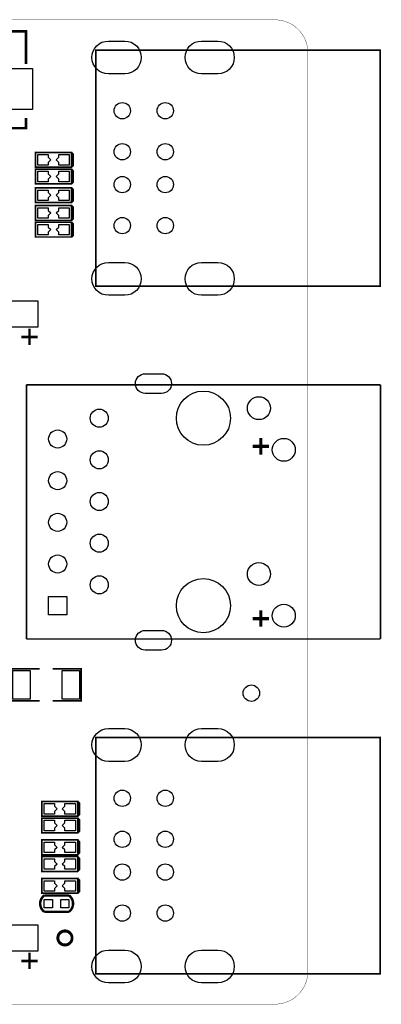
# Model space of a CAD drawing. Extents: x 357 to 4822, y 279 to 2756.
# Tile 8 of 8: x 3954 to 4822, y 393 to 2756. Entities that reach past the tile are written whole.
import ezdxf

# ---------------------------------------------------------------- set-up
doc = ezdxf.new("R2010")
doc.units = 0
doc.header["$MEASUREMENT"] = 0
for name, color, linetype in [('BG_OUTLINE', 254, 'CONTINUOUS'), ('PG_SILKSCREEN_TOP', 30, 'CONTINUOUS'), ('PIN_TOP', 1, 'CONTINUOUS')]:
    doc.layers.add(name, color=color, linetype=linetype)

msp = doc.modelspace()

# ---------------------------------------------------------------- linework, layer by layer
at = {"layer": 'BG_OUTLINE'}
msp.add_lwpolyline([(472.441, 393.701, 0.787, 0.787, 0), (4566.929, 393.701, 0.787, 0.787, 0.414214), (4645.669, 472.441, 0.787, 0.787, 0), (4645.669, 2677.165, 0.787, 0.787, 0.414216), (4566.929, 2755.906, 0.787, 0.787, 0), (472.441, 2755.906, 0.787, 0.787, 0.414215), (393.701, 2677.165, 0.787, 0.787, 0), (393.701, 472.441, 0.787, 0.787, 0.414214), (472.441, 393.701, 0.787, 0.787, 0)], format="xyseb", dxfattribs=at)
at = {"layer": 'PG_SILKSCREEN_TOP'}
for points in [[(3968.902, 2650, 6, 6, 0), (3968.902, 2728.402, 6, 6, 0), (3331.098, 2728.402, 6, 6, 0), (3331.098, 2645, 6, 6, 0)], [(4819.449, 2683.465, 3.937, 3.937, 0), (4819.449, 2116.535, 3.937, 3.937, 0), (4136.378, 2116.535, 3.937, 3.937, 0), (4136.378, 2683.465, 3.937, 3.937, 0), (4819.449, 2683.465, 3.937, 3.937, 0)], [(3900, 2496.098, 6, 6, 0), (3968.902, 2496.098, 6, 6, 0), (3968.902, 2520, 6, 6, 0)], [(4078.307, 2402.283, 3.937, 3.937, 0), (4078.307, 2437.717, 3.937, 3.937, 0), (3991.693, 2437.717, 3.937, 3.937, 0), (3991.693, 2402.283, 3.937, 3.937, 0), (4078.307, 2402.283, 3.937, 3.937, 0), (4082.244, 2406.22, 3.937, 3.937, 0), (4082.244, 2433.78, 3.937, 3.937, 0), (4078.307, 2437.717, 3.937, 3.937, 0)], [(4078.307, 2362.283, 3.937, 3.937, 0), (4078.307, 2397.717, 3.937, 3.937, 0), (3991.693, 2397.717, 3.937, 3.937, 0), (3991.693, 2362.283, 3.937, 3.937, 0), (4078.307, 2362.283, 3.937, 3.937, 0), (4082.244, 2366.22, 3.937, 3.937, 0), (4082.244, 2393.78, 3.937, 3.937, 0), (4078.307, 2397.717, 3.937, 3.937, 0)], [(4078.307, 2317.283, 3.937, 3.937, 0), (4078.307, 2352.717, 3.937, 3.937, 0), (3991.693, 2352.717, 3.937, 3.937, 0), (3991.693, 2317.283, 3.937, 3.937, 0), (4078.307, 2317.283, 3.937, 3.937, 0), (4082.244, 2321.22, 3.937, 3.937, 0), (4082.244, 2348.78, 3.937, 3.937, 0), (4078.307, 2352.717, 3.937, 3.937, 0)], [(4078.307, 2274.783, 3.937, 3.937, 0), (4078.307, 2310.217, 3.937, 3.937, 0), (3991.693, 2310.217, 3.937, 3.937, 0), (3991.693, 2274.783, 3.937, 3.937, 0), (4078.307, 2274.783, 3.937, 3.937, 0), (4082.244, 2278.72, 3.937, 3.937, 0), (4082.244, 2306.28, 3.937, 3.937, 0), (4078.307, 2310.217, 3.937, 3.937, 0)], [(4078.307, 2234.783, 3.937, 3.937, 0), (4078.307, 2270.217, 3.937, 3.937, 0), (3991.693, 2270.217, 3.937, 3.937, 0), (3991.693, 2234.783, 3.937, 3.937, 0), (4078.307, 2234.783, 3.937, 3.937, 0), (4082.244, 2238.72, 3.937, 3.937, 0), (4082.244, 2266.28, 3.937, 3.937, 0), (4078.307, 2270.217, 3.937, 3.937, 0)], [(3977.48, 2014.567, 5.906, 5.906, 0), (3977.48, 1975.197, 5.906, 5.906, 0)], [(3997.165, 1994.882, 5.906, 5.906, 0), (3957.795, 1994.882, 5.906, 5.906, 0)], [(3970, 1880, 3.937, 3.937, 0), (3970, 1270, 3.937, 3.937, 0)], [(4820, 1880, 3.937, 3.937, 0), (3970, 1880, 3.937, 3.937, 0)], [(4820, 1270, 3.937, 3.937, 0), (4820, 1880, 3.937, 3.937, 0)], [(4532.795, 1712.795, 7.874, 7.874, 0), (4532.795, 1752.165, 7.874, 7.874, 0)], [(4513.11, 1732.48, 7.874, 7.874, 0), (4552.48, 1732.48, 7.874, 7.874, 0)], [(4532.795, 1299.409, 7.874, 7.874, 0), (4532.795, 1338.78, 7.874, 7.874, 0)], [(4513.11, 1319.094, 7.874, 7.874, 0), (4552.48, 1319.094, 7.874, 7.874, 0)], [(3970, 1270, 3.937, 3.937, 0), (4820, 1270, 3.937, 3.937, 0)], [(4001.752, 1121.614, 3.937, 3.937, 0), (3933.839, 1121.614, 3.937, 3.937, 0), (3933.839, 1198.386, 3.937, 3.937, 0), (4001.752, 1198.386, 3.937, 3.937, 0)], [(4033.248, 1198.386, 3.937, 3.937, 0), (4101.161, 1198.386, 3.937, 3.937, 0), (4101.161, 1121.614, 3.937, 3.937, 0), (4033.248, 1121.614, 3.937, 3.937, 0)], [(4819.449, 1033.465, 3.937, 3.937, 0), (4819.449, 466.535, 3.937, 3.937, 0), (4136.378, 466.535, 3.937, 3.937, 0), (4136.378, 1033.465, 3.937, 3.937, 0), (4819.449, 1033.465, 3.937, 3.937, 0)], [(4093.307, 844.783, 3.937, 3.937, 0), (4093.307, 880.217, 3.937, 3.937, 0), (4006.693, 880.217, 3.937, 3.937, 0), (4006.693, 844.783, 3.937, 3.937, 0), (4093.307, 844.783, 3.937, 3.937, 0), (4097.244, 848.72, 3.937, 3.937, 0), (4097.244, 876.28, 3.937, 3.937, 0), (4093.307, 880.217, 3.937, 3.937, 0)], [(4093.307, 804.783, 3.937, 3.937, 0), (4093.307, 840.217, 3.937, 3.937, 0), (4006.693, 840.217, 3.937, 3.937, 0), (4006.693, 804.783, 3.937, 3.937, 0), (4093.307, 804.783, 3.937, 3.937, 0), (4097.244, 808.72, 3.937, 3.937, 0), (4097.244, 836.28, 3.937, 3.937, 0), (4093.307, 840.217, 3.937, 3.937, 0)], [(4093.307, 752.283, 3.937, 3.937, 0), (4093.307, 787.717, 3.937, 3.937, 0), (4006.693, 787.717, 3.937, 3.937, 0), (4006.693, 752.283, 3.937, 3.937, 0), (4093.307, 752.283, 3.937, 3.937, 0), (4097.244, 756.22, 3.937, 3.937, 0), (4097.244, 783.78, 3.937, 3.937, 0), (4093.307, 787.717, 3.937, 3.937, 0)], [(4093.307, 712.283, 3.937, 3.937, 0), (4093.307, 747.717, 3.937, 3.937, 0), (4006.693, 747.717, 3.937, 3.937, 0), (4006.693, 712.283, 3.937, 3.937, 0), (4093.307, 712.283, 3.937, 3.937, 0), (4097.244, 716.22, 3.937, 3.937, 0), (4097.244, 743.78, 3.937, 3.937, 0), (4093.307, 747.717, 3.937, 3.937, 0)], [(4093.307, 659.783, 3.937, 3.937, 0), (4093.307, 695.217, 3.937, 3.937, 0), (4006.693, 695.217, 3.937, 3.937, 0), (4006.693, 659.783, 3.937, 3.937, 0), (4093.307, 659.783, 3.937, 3.937, 0), (4097.244, 663.72, 3.937, 3.937, 0), (4097.244, 691.28, 3.937, 3.937, 0), (4093.307, 695.217, 3.937, 3.937, 0)], [(4012.969, 654.681, 5.909, 5.909, 0.503884), (4012.969, 615.319, 5.909, 5.909, 0)], [(4072.031, 654.681, 5.909, 5.909, 0), (4012.969, 654.681, 5.909, 5.909, 0)], [(4072.031, 654.681, 5.909, 5.909, -0.504956), (4072.031, 615.319, 5.909, 5.909, 0)], [(4012.969, 615.319, 5.909, 5.909, 0), (4072.031, 615.319, 5.909, 5.909, 0)], [(4062.5, 570.5, 5, 5, -0.414209), (4080.5, 552.5, 5, 5, -0.414213), (4062.5, 534.5, 5, 5, -0.414218), (4044.5, 552.5, 5, 5, -0.414214), (4062.5, 570.5, 5, 5, 0)], [(3977.48, 517.067, 5.906, 5.906, 0), (3977.48, 477.697, 5.906, 5.906, 0)], [(3997.165, 497.382, 5.906, 5.906, 0), (3957.795, 497.382, 5.906, 5.906, 0)]]:
    msp.add_lwpolyline(points, format="xyseb", dxfattribs=at)
at = {"layer": 'PIN_TOP'}
for points in [[(4206.063, 2626.378), (4166.693, 2626.378, -1), (4166.693, 2705.118), (4206.063, 2705.118, -1)], [(4429.685, 2626.378), (4390.315, 2626.378, -1), (4390.315, 2705.118), (4429.685, 2705.118, -1)], [(4206.063, 2094.882), (4166.693, 2094.882, -1), (4166.693, 2173.622), (4206.063, 2173.622, -1)], [(4429.685, 2094.882), (4390.315, 2094.882, -1), (4390.315, 2173.622), (4429.685, 2173.622, -1)], [(4255.236, 1906.693), (4294.606, 1906.693, -1), (4294.606, 1859.449), (4255.236, 1859.449, -1)], [(4255.236, 1290.551), (4294.606, 1290.551, -1), (4294.606, 1243.307), (4255.236, 1243.307, -1)], [(4206.063, 976.378), (4166.693, 976.378, -1), (4166.693, 1055.118), (4206.063, 1055.118, -1)], [(4429.685, 976.378), (4390.315, 976.378, -1), (4390.315, 1055.118), (4429.685, 1055.118, -1)], [(4206.063, 444.882), (4166.693, 444.882, -1), (4166.693, 523.622), (4206.063, 523.622, -1)], [(4429.685, 444.882), (4390.315, 444.882, -1), (4390.315, 523.622), (4429.685, 523.622, -1)]]:
    msp.add_lwpolyline(points, format="xyb", close=True, dxfattribs=at)
for points in [[(3984.6495, 2540.598), (3905.9485, 2540.598), (3905.9485, 2639), (3984.6495, 2639)], [(4022.5, 2432.5), (4022.5, 2426.26), (4022.524, 2426.26), (4028.784, 2420), (4022.524, 2413.74), (4022.5, 2413.74), (4022.5, 2407.5), (3997.5, 2407.5), (3997.5, 2432.5)], [(4047.5, 2407.5), (4047.5, 2413.74), (4047.476, 2413.74), (4041.216, 2420), (4047.476, 2426.26), (4047.5, 2426.26), (4047.5, 2432.5), (4072.5, 2432.5), (4072.5, 2407.5)], [(4022.5, 2392.5), (4022.5, 2386.26), (4022.524, 2386.26), (4028.784, 2380), (4022.524, 2373.74), (4022.5, 2373.74), (4022.5, 2367.5), (3997.5, 2367.5), (3997.5, 2392.5)], [(4047.5, 2367.5), (4047.5, 2373.74), (4047.476, 2373.74), (4041.216, 2380), (4047.476, 2386.26), (4047.5, 2386.26), (4047.5, 2392.5), (4072.5, 2392.5), (4072.5, 2367.5)], [(4022.5, 2347.5), (4022.5, 2341.26), (4022.524, 2341.26), (4028.784, 2335), (4022.524, 2328.74), (4022.5, 2328.74), (4022.5, 2322.5), (3997.5, 2322.5), (3997.5, 2347.5)], [(4047.5, 2322.5), (4047.5, 2328.74), (4047.476, 2328.74), (4041.216, 2335), (4047.476, 2341.26), (4047.5, 2341.26), (4047.5, 2347.5), (4072.5, 2347.5), (4072.5, 2322.5)], [(4022.5, 2305), (4022.5, 2298.76), (4022.524, 2298.76), (4028.784, 2292.5), (4022.524, 2286.24), (4022.5, 2286.24), (4022.5, 2280), (3997.5, 2280), (3997.5, 2305)], [(4047.5, 2280), (4047.5, 2286.24), (4047.476, 2286.24), (4041.216, 2292.5), (4047.476, 2298.76), (4047.5, 2298.76), (4047.5, 2305), (4072.5, 2305), (4072.5, 2280)], [(4022.5, 2265), (4022.5, 2258.76), (4022.524, 2258.76), (4028.784, 2252.5), (4022.524, 2246.24), (4022.5, 2246.24), (4022.5, 2240), (3997.5, 2240), (3997.5, 2265)], [(4047.5, 2240), (4047.5, 2246.24), (4047.476, 2246.24), (4041.216, 2252.5), (4047.476, 2258.76), (4047.5, 2258.76), (4047.5, 2265), (4072.5, 2265), (4072.5, 2240)], [(3997.165, 2081.496), (3997.165, 2018.504), (3855.433, 2018.504), (3855.433, 2081.496)], [(4066.6535, 1328.3465), (4023.3465, 1328.3465), (4023.3465, 1371.6535), (4066.6535, 1371.6535)], [(3979.1145, 1194.449), (3979.1145, 1125.551), (3937.7755, 1125.551), (3937.7755, 1194.449)], [(4097.2245, 1194.449), (4097.2245, 1125.551), (4055.8855, 1125.551), (4055.8855, 1194.449)], [(4037.5, 875), (4037.5, 868.76), (4037.524, 868.76), (4043.784, 862.5), (4037.524, 856.24), (4037.5, 856.24), (4037.5, 850), (4012.5, 850), (4012.5, 875)], [(4062.5, 850), (4062.5, 856.24), (4062.476, 856.24), (4056.216, 862.5), (4062.476, 868.76), (4062.5, 868.76), (4062.5, 875), (4087.5, 875), (4087.5, 850)], [(4037.5, 835), (4037.5, 828.76), (4037.524, 828.76), (4043.784, 822.5), (4037.524, 816.24), (4037.5, 816.24), (4037.5, 810), (4012.5, 810), (4012.5, 835)], [(4062.5, 810), (4062.5, 816.24), (4062.476, 816.24), (4056.216, 822.5), (4062.476, 828.76), (4062.5, 828.76), (4062.5, 835), (4087.5, 835), (4087.5, 810)], [(4037.5, 782.5), (4037.5, 776.26), (4037.524, 776.26), (4043.784, 770), (4037.524, 763.74), (4037.5, 763.74), (4037.5, 757.5), (4012.5, 757.5), (4012.5, 782.5)], [(4062.5, 757.5), (4062.5, 763.74), (4062.476, 763.74), (4056.216, 770), (4062.476, 776.26), (4062.5, 776.26), (4062.5, 782.5), (4087.5, 782.5), (4087.5, 757.5)], [(4037.5, 742.5), (4037.5, 736.26), (4037.524, 736.26), (4043.784, 730), (4037.524, 723.74), (4037.5, 723.74), (4037.5, 717.5), (4012.5, 717.5), (4012.5, 742.5)], [(4062.5, 717.5), (4062.5, 723.74), (4062.476, 723.74), (4056.216, 730), (4062.476, 736.26), (4062.5, 736.26), (4062.5, 742.5), (4087.5, 742.5), (4087.5, 717.5)], [(4037.5, 690), (4037.5, 683.76), (4037.524, 683.76), (4043.784, 677.5), (4037.524, 671.24), (4037.5, 671.24), (4037.5, 665), (4012.5, 665), (4012.5, 690)], [(4062.5, 665), (4062.5, 671.24), (4062.476, 671.24), (4056.216, 677.5), (4062.476, 683.76), (4062.5, 683.76), (4062.5, 690), (4087.5, 690), (4087.5, 665)], [(4012.976, 625.157), (4012.976, 644.842), (4032.661, 644.842), (4032.661, 625.157)], [(4052.338, 625.157), (4052.338, 644.842), (4072.023, 644.842), (4072.023, 625.157)], [(3997.165, 583.996), (3997.165, 521.004), (3855.433, 521.004), (3855.433, 583.996)]]:
    msp.add_lwpolyline(points, close=True, dxfattribs=at)
for centre, radius in [((4200.157, 2537.795), 19.685), ((4303.307, 2537.795), 19.685), ((4200.157, 2439.37), 19.685), ((4303.307, 2439.37), 19.685), ((4200.157, 2360.63), 19.685), ((4303.307, 2360.63), 19.685), ((4200.157, 2262.205), 19.685), ((4303.307, 2262.205), 19.685), ((4395, 1800), 65), ((4528.071, 1824.016), 27.559), ((4145, 1800), 21.6535), ((4045, 1750), 21.6535), ((4587.913, 1724.016), 27.559), ((4145, 1700), 21.6535), ((4045, 1650), 21.6535), ((4145, 1600), 21.6535), ((4045, 1550), 21.6535), ((4145, 1500), 21.6535), ((4045, 1450), 21.6535), ((4528.071, 1425.984), 27.559), ((4145, 1400), 21.6535), ((4395, 1350), 65), ((4587.913, 1325.984), 27.559), ((4510, 1140), 19.685), ((4200.157, 887.795), 19.685), ((4303.307, 887.795), 19.685), ((4200.157, 789.37), 19.685), ((4303.307, 789.37), 19.685), ((4200.157, 710.63), 19.685), ((4303.307, 710.63), 19.685), ((4200.157, 612.205), 19.685), ((4303.307, 612.205), 19.685), ((4062.5, 552.5), 15)]:
    msp.add_circle(centre, radius, dxfattribs=at)

doc.saveas('drawing.dxf')
